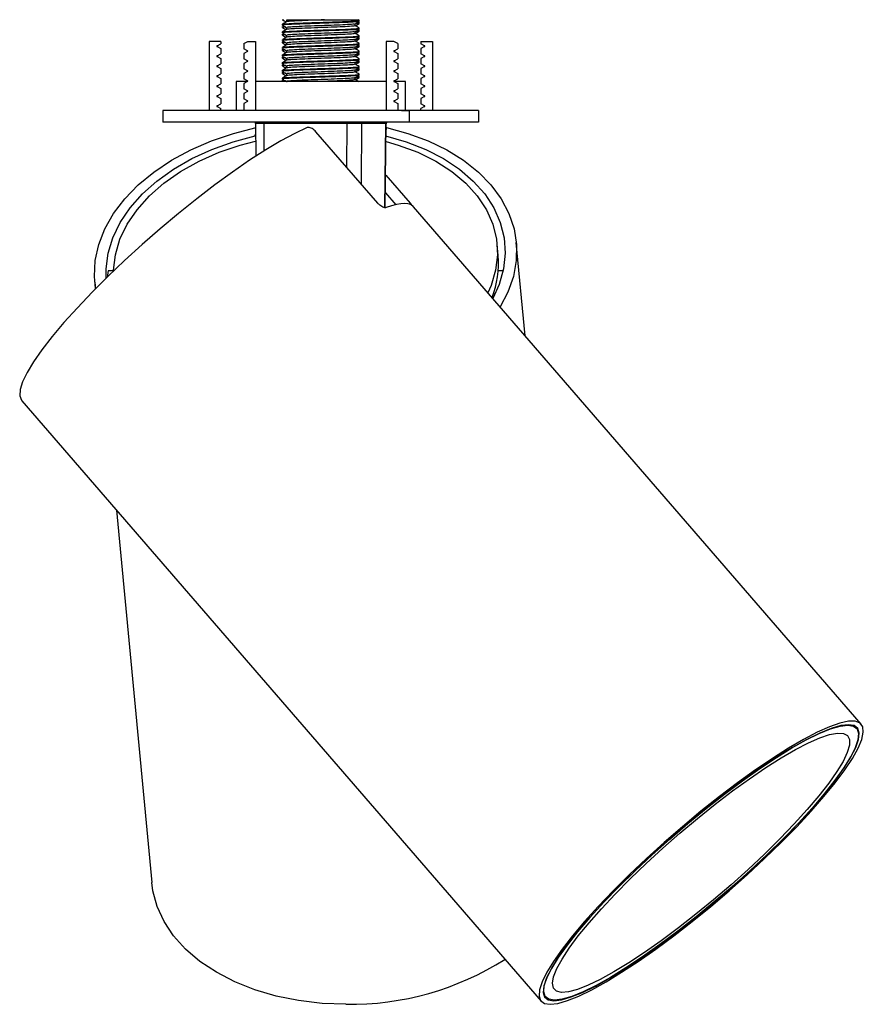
# Model space of a CAD drawing. Header units: millimetres. Extents: x 316 to 1061, y 369 to 620.
# Tile 1 of 4: x 316 to 371, y 380 to 444. Entities that reach past the tile are written whole.
import ezdxf

# ---------------------------------------------------------------- set-up
doc = ezdxf.new("R2010")
doc.units = ezdxf.units.MM
doc.linetypes.add('CENTERX2', pattern=[20.32, 12.7, -2.54, 2.54, -2.54])

msp = doc.modelspace()

# ---------------------------------------------------------------- linework, layer by layer
at = {"color": 7, "linetype": 'Continuous', "lineweight": 25}
for p, q in [((333.364, 443.71), (333.364, 443.648)), ((333.364, 443.571), (333.364, 443.509)), ((333.635, 443.991), (333.635, 443.869)), ((333.635, 443.491), (333.635, 443.369)), ((336.283, 444), (336.496, 444)), ((338.094, 443.616), (338.094, 443.739)), ((338.361, 443.964), (338.283, 444.009)), ((338.36, 443.825), (338.302, 443.859)), ((338.364, 443.898), (338.364, 444)), ((338.364, 443.759), (338.364, 443.821)), ((338.364, 443.398), (338.364, 443.46)), ((333.364, 443.21), (333.364, 443.148)), ((333.364, 443.071), (333.364, 443.009)), ((333.635, 442.991), (333.635, 442.869)), ((338.094, 443.116), (338.094, 443.239)), ((338.36, 443.325), (338.302, 443.359)), ((338.36, 442.825), (338.302, 442.859)), ((338.364, 443.259), (338.364, 443.321)), ((338.364, 442.898), (338.364, 442.96)), ((338.364, 442.759), (338.364, 442.821)), ((328.614, 442.6), (328.614, 438.1)), ((329.364, 442.6), (328.614, 442.6)), ((329.124, 442.312), (329.364, 442.45)), ((329.124, 442.268), (329.364, 442.13)), ((329.364, 442.6), (329.364, 442.45)), ((329.364, 442.13), (329.364, 441.8)), ((330.864, 442.455), (331.116, 442.6)), ((330.864, 442.455), (330.864, 442.125)), ((331.104, 441.987), (330.864, 442.125)), ((331.116, 442.6), (331.614, 442.6)), ((331.614, 442.6), (331.614, 438.1)), ((333.364, 442.71), (333.364, 442.648)), ((333.364, 442.571), (333.364, 442.509)), ((333.364, 442.21), (333.364, 442.148)), ((333.427, 442.609), (333.366, 442.574)), ((333.635, 442.491), (333.635, 442.369)), ((338.094, 442.616), (338.094, 442.739)), ((338.094, 442.116), (338.094, 442.239)), ((338.36, 442.325), (338.302, 442.359)), ((338.364, 442.398), (338.364, 442.46)), ((338.364, 442.259), (338.364, 442.321)), ((340.114, 442.6), (340.114, 438.1)), ((340.612, 442.6), (340.114, 442.6)), ((340.864, 442.455), (340.612, 442.6)), ((340.624, 441.987), (340.864, 442.125)), ((340.864, 442.455), (340.864, 442.125)), ((342.364, 442.6), (343.114, 442.6)), ((342.364, 442.6), (342.364, 442.45)), ((342.604, 442.312), (342.364, 442.45)), ((342.604, 442.268), (342.364, 442.13)), ((342.364, 442.13), (342.364, 441.8)), ((343.114, 442.6), (343.114, 438.1)), ((329.124, 441.662), (329.364, 441.8)), ((329.124, 441.618), (329.364, 441.48)), ((329.364, 441.48), (329.364, 441.15)), ((331.104, 441.943), (330.864, 441.805)), ((330.864, 441.805), (330.864, 441.475)), ((331.104, 441.337), (330.864, 441.475)), ((333.364, 442.071), (333.364, 442.009)), ((333.364, 441.71), (333.364, 441.648)), ((333.364, 441.571), (333.364, 441.509)), ((333.427, 442.109), (333.366, 442.074)), ((333.427, 441.609), (333.366, 441.574)), ((333.635, 441.991), (333.635, 441.869)), ((333.635, 441.491), (333.635, 441.369)), ((338.094, 441.616), (338.094, 441.739)), ((338.36, 441.825), (338.302, 441.859)), ((338.364, 441.898), (338.364, 441.96)), ((338.364, 441.759), (338.364, 441.821)), ((340.624, 441.943), (340.864, 441.805)), ((340.624, 441.337), (340.864, 441.475)), ((340.864, 441.805), (340.864, 441.475)), ((342.604, 441.662), (342.364, 441.8)), ((342.604, 441.618), (342.364, 441.48)), ((342.364, 441.48), (342.364, 441.15)), ((329.124, 441.012), (329.364, 441.15)), ((329.124, 440.968), (329.364, 440.83)), ((331.104, 441.293), (330.864, 441.155)), ((330.864, 441.155), (330.864, 440.825)), ((333.364, 441.21), (333.364, 441.148)), ((333.364, 441.071), (333.364, 441.009)), ((333.413, 441.101), (333.366, 441.074)), ((333.635, 440.991), (333.635, 440.869)), ((338.094, 441.116), (338.094, 441.239)), ((338.36, 441.325), (338.302, 441.359)), ((338.36, 440.825), (338.302, 440.859)), ((338.364, 441.398), (338.364, 441.46)), ((338.364, 441.259), (338.364, 441.321)), ((338.364, 440.898), (338.364, 440.96)), ((340.624, 441.293), (340.864, 441.155)), ((340.864, 441.155), (340.864, 440.825)), ((342.604, 441.012), (342.364, 441.15)), ((342.604, 440.968), (342.364, 440.83)), ((329.124, 440.362), (329.364, 440.5)), ((329.124, 440.318), (329.364, 440.18)), ((329.364, 440.83), (329.364, 440.5)), ((331.104, 440.687), (330.864, 440.825)), ((331.104, 440.643), (330.864, 440.505)), ((330.864, 440.505), (330.864, 440.175)), ((333.364, 440.71), (333.364, 440.648)), ((333.364, 440.571), (333.364, 440.509)), ((333.364, 440.21), (333.364, 440.148)), ((333.41, 440.574), (333.45, 440.588)), ((333.635, 440.491), (333.635, 440.369)), ((338.094, 440.616), (338.094, 440.739)), ((338.094, 440.116), (338.094, 440.239)), ((338.36, 440.325), (338.302, 440.359)), ((338.364, 440.759), (338.364, 440.821)), ((338.364, 440.398), (338.364, 440.46)), ((338.364, 440.259), (338.364, 440.321)), ((340.624, 440.687), (340.864, 440.825)), ((340.624, 440.643), (340.864, 440.505)), ((340.864, 440.505), (340.864, 440.175)), ((342.364, 440.83), (342.364, 440.5)), ((342.604, 440.362), (342.364, 440.5)), ((342.604, 440.318), (342.364, 440.18)), ((329.124, 439.712), (329.364, 439.85)), ((329.124, 439.668), (329.364, 439.53)), ((329.364, 440.18), (329.364, 439.85)), ((330.364, 440), (330.364, 438.1)), ((331.112, 440), (330.364, 440)), ((331.104, 440.037), (330.864, 440.175)), ((331.104, 439.993), (330.864, 439.855)), ((330.864, 439.855), (330.864, 439.525)), ((334.328, 440), (331.614, 440)), ((333.364, 440.071), (333.364, 440.009)), ((340.114, 440), (334.328, 440)), ((341.364, 440), (340.617, 440)), ((340.624, 440.037), (340.864, 440.175)), ((340.624, 439.993), (340.864, 439.855)), ((340.864, 439.855), (340.864, 439.525)), ((341.364, 438.1), (341.364, 440)), ((342.364, 440.18), (342.364, 439.85)), ((342.604, 439.712), (342.364, 439.85)), ((342.604, 439.668), (342.364, 439.53)), ((329.124, 439.062), (329.364, 439.2)), ((329.124, 439.018), (329.364, 438.88)), ((329.364, 439.53), (329.364, 439.2)), ((331.104, 439.387), (330.864, 439.525)), ((331.104, 439.343), (330.864, 439.205)), ((330.864, 439.205), (330.864, 438.875)), ((340.624, 439.387), (340.864, 439.525)), ((340.624, 439.343), (340.864, 439.205)), ((340.864, 439.205), (340.864, 438.875)), ((342.364, 439.53), (342.364, 439.2)), ((342.604, 439.062), (342.364, 439.2)), ((342.604, 439.018), (342.364, 438.88)), ((329.124, 438.412), (329.364, 438.55)), ((329.124, 438.368), (329.364, 438.23)), ((329.364, 438.88), (329.364, 438.55)), ((331.104, 438.737), (330.864, 438.875)), ((331.104, 438.693), (330.864, 438.555)), ((330.864, 438.555), (330.864, 438.1)), ((340.624, 438.737), (340.864, 438.875)), ((340.624, 438.693), (340.864, 438.555)), ((340.864, 438.555), (340.864, 438.1)), ((342.364, 438.88), (342.364, 438.55)), ((342.604, 438.412), (342.364, 438.55)), ((342.604, 438.368), (342.364, 438.23)), ((325.614, 438.1), (325.614, 437.35)), ((346.114, 438.1), (325.614, 438.1)), ((329.364, 438.1), (329.364, 438.23)), ((342.364, 438.1), (342.364, 438.23)), ((346.114, 438.1), (346.114, 437.35)), ((346.114, 437.35), (325.614, 437.35)), ((331.614, 437.26), (331.604, 437.35)), ((331.614, 437.256), (331.637, 435.133)), ((337.578, 437.255), (332.154, 437.255)), ((340.085, 437.255), (338.507, 437.255)), ((340.056, 431.793), (340.115, 437.256)), ((339.566, 432.08), (335.55, 436.725)), ((340.079, 433.91), (341.66, 432.08)), ((340.066, 432.756), (340.736, 431.982)), ((370.971, 398.224), (341.896, 431.85)), ((347.39, 428.679), (347.32, 429.422)), ((349.139, 423.473), (348.565, 429.54)), ((322.408, 427.694), (322.071, 427.694)), ((347.714, 427.694), (347.396, 427.694)), ((321.187, 426.948), (321.227, 426.521)), ((347.071, 426.194), (347.2, 426.194)), ((316.436, 419.251), (350.169, 380.237)), ((322.59, 412.133), (324.88, 387.935)), ((370.668, 397.962), (370.527, 398.126)), ((350.33, 380.662), (350.471, 380.499))]:
    msp.add_line(p, q, dxfattribs=at)
at = {"color": 7, "linetype": 'CENTERX2'}
for p, q in [((342.114, 438.1), (341.114, 438.1)), ((341.114, 438.1), (341.614, 438.1)), ((341.614, 438.1), (341.614, 437.35))]:
    msp.add_line(p, q, dxfattribs=at)
at = {"color": 8, "linetype": 'Continuous', "lineweight": 25}
for p, q in [((332.154, 437.255), (332.151, 437.35)), ((332.154, 437.255), (332.173, 435.475)), ((337.561, 434.399), (337.578, 437.255)), ((337.578, 437.255), (337.575, 437.35)), ((338.507, 437.255), (338.484, 433.331)), ((338.517, 437.35), (338.507, 437.255)), ((340.026, 431.791), (340.085, 437.255)), ((340.095, 437.35), (340.085, 437.255)), ((340.124, 436.995), (340.111, 436.882)), ((331.609, 436.465), (331.621, 436.567)), ((341.6, 432.023), (341.66, 432.08))]:
    msp.add_line(p, q, dxfattribs=at)
at = {"color": 7, "linetype": 'Continuous', "lineweight": 25, "flags": 128}
for points in [[(334.981, 436.995), (334.174, 436.618), (333.274, 436.134), (332.292, 435.549), (331.24, 434.871), (330.131, 434.109), (328.981, 433.271), (327.803, 432.369), (326.613, 431.415), (325.425, 430.42), (324.256, 429.397), (323.12, 428.359), (322.031, 427.32), (321.004, 426.293), (320.051, 425.291), (319.184, 424.326), (318.416, 423.412), (317.755, 422.559), (317.21, 421.779), (316.788, 421.081), (316.495, 420.475), (316.334, 419.969), (316.307, 419.568), (316.414, 419.277), (316.436, 419.251)], [(321.24, 426.534), (321.163, 427.32), (321.216, 428.359), (321.444, 429.397), (321.844, 430.42), (322.41, 431.415), (323.135, 432.369), (324.01, 433.271), (325.024, 434.109), (326.164, 434.871), (327.415, 435.549), (328.762, 436.134), (330.186, 436.618), (331.671, 436.995)], [(340.125, 437.35), (340.124, 437.348), (340.115, 437.251)], [(340.124, 436.995), (341.52, 436.618), (342.832, 436.134), (344.042, 435.549), (345.135, 434.871), (346.097, 434.109), (346.915, 433.271), (347.58, 432.369), (348.082, 431.415), (348.416, 430.42), (348.576, 429.397), (348.562, 428.359), (348.373, 427.32), (348.011, 426.293), (347.517, 425.349)], [(321.919, 427.21), (321.913, 427.814), (322.046, 428.831), (322.354, 429.84), (322.833, 430.828), (323.477, 431.78), (324.277, 432.684), (325.221, 433.527), (326.298, 434.298), (327.493, 434.986), (328.788, 435.582), (330.166, 436.077), (331.609, 436.465)], [(340.062, 436.465), (341.414, 436.077), (342.677, 435.582), (343.833, 434.986), (344.867, 434.298), (345.764, 433.527), (346.512, 432.684), (347.1, 431.78), (347.522, 430.828), (347.771, 429.84), (347.843, 428.831), (347.738, 427.814), (347.457, 426.802), (347.048, 425.892)], [(322.408, 427.685), (322.408, 427.727), (322.524, 428.737), (322.82, 429.739), (323.29, 430.719), (323.93, 431.663), (324.729, 432.557), (325.675, 433.389), (326.756, 434.146), (327.955, 434.817), (329.254, 435.392), (330.635, 435.863), (331.626, 436.124)], [(340.102, 436.09), (340.895, 435.863), (342.167, 435.392), (343.332, 434.817), (344.374, 434.146), (345.277, 433.389), (346.03, 432.557), (346.62, 431.663), (347.039, 430.719), (347.281, 429.739), (347.342, 428.737), (347.222, 427.727), (346.923, 426.726), (346.723, 426.267)], [(341.896, 431.85), (341.833, 431.911), (341.694, 431.992), (341.518, 432.041), (341.306, 432.057), (341.06, 432.041), (340.779, 431.992), (340.466, 431.911), (340.121, 431.797)], [(350.758, 380.029), (351.26, 380.089), (351.883, 380.269), (352.619, 380.565), (353.459, 380.974), (354.392, 381.49), (355.405, 382.108), (356.486, 382.818), (357.619, 383.612), (358.792, 384.479), (359.987, 385.408), (361.19, 386.387), (362.385, 387.403), (363.556, 388.443), (364.688, 389.493), (365.767, 390.54), (366.778, 391.57), (367.708, 392.569), (368.545, 393.524), (369.278, 394.424), (369.897, 395.256), (370.395, 396.009), (370.764, 396.674), (371.001, 397.242), (371.102, 397.706), (371.066, 398.059), (370.892, 398.297), (370.584, 398.416), (370.146, 398.416), (369.583, 398.297), (368.902, 398.059), (368.112, 397.706), (367.225, 397.242), (366.25, 396.674), (365.202, 396.009), (364.093, 395.256), (362.938, 394.424), (361.752, 393.524), (360.551, 392.569), (359.35, 391.57), (358.165, 390.54), (357.012, 389.493), (355.904, 388.443), (354.858, 387.403), (353.886, 386.387), (353.001, 385.408), (352.215, 384.479), (351.538, 383.612), (350.978, 382.818), (350.544, 382.108), (350.24, 381.49), (350.071, 380.974), (350.039, 380.565), (350.144, 380.269), (350.385, 380.089), (350.758, 380.029)], [(351.008, 380.264), (351.507, 380.324), (352.129, 380.505), (352.865, 380.804), (353.705, 381.217), (354.638, 381.739), (355.651, 382.362), (356.73, 383.077), (357.862, 383.876), (359.03, 384.747), (360.219, 385.679), (361.413, 386.659), (362.595, 387.673), (363.75, 388.709), (364.862, 389.752), (365.916, 390.788), (366.897, 391.802), (367.793, 392.782), (368.591, 393.714), (369.281, 394.585), (369.853, 395.384), (370.3, 396.099), (370.615, 396.722), (370.794, 397.243), (370.835, 397.656), (370.737, 397.956), (370.501, 398.137), (370.131, 398.197), (369.632, 398.137), (369.011, 397.956), (368.275, 397.656), (367.435, 397.243), (366.502, 396.722), (365.489, 396.099), (364.409, 395.384), (363.278, 394.585), (362.11, 393.714), (360.921, 392.782), (359.727, 391.802), (358.545, 390.788), (357.39, 389.752), (356.278, 388.709), (355.224, 387.673), (354.243, 386.659), (353.346, 385.679), (352.548, 384.747), (351.858, 383.876), (351.286, 383.077), (350.84, 382.362), (350.525, 381.739), (350.346, 381.217), (350.305, 380.804), (350.403, 380.505), (350.638, 380.324), (351.008, 380.264)], [(361.425, 386.681), (360.236, 385.705), (359.051, 384.776), (357.887, 383.907), (356.759, 383.11), (355.683, 382.396), (354.672, 381.774), (353.742, 381.253), (352.904, 380.841), (352.169, 380.541), (351.548, 380.359), (351.05, 380.297), (350.679, 380.356), (350.443, 380.535), (350.344, 380.831), (350.382, 381.241), (350.559, 381.759), (350.871, 382.378), (351.314, 383.09), (351.883, 383.885), (352.568, 384.752), (353.362, 385.68), (354.254, 386.655), (355.231, 387.666), (356.28, 388.698), (357.387, 389.736), (358.537, 390.768), (359.715, 391.78), (360.904, 392.756), (362.089, 393.685), (363.253, 394.554), (364.381, 395.351), (365.457, 396.065), (366.467, 396.687), (367.398, 397.207), (368.236, 397.62), (368.97, 397.92), (369.591, 398.102), (370.09, 398.164), (370.46, 398.105), (370.697, 397.926), (370.796, 397.63), (370.757, 397.22), (370.58, 396.702), (370.268, 396.082), (369.825, 395.371), (369.257, 394.576), (368.571, 393.709), (367.777, 392.781), (366.886, 391.806), (365.909, 390.795), (364.86, 389.763), (363.753, 388.725), (362.602, 387.693), (361.425, 386.681)], [(361.377, 386.825), (360.233, 385.886), (359.094, 384.994), (357.976, 384.161), (356.894, 383.4), (355.864, 382.721), (354.9, 382.133), (354.016, 381.644), (353.223, 381.262), (352.534, 380.992), (351.957, 380.838), (351.502, 380.801), (351.173, 380.883), (350.977, 381.082), (350.915, 381.395), (350.989, 381.818), (351.197, 382.346), (351.537, 382.97), (352.004, 383.682), (352.59, 384.471), (353.289, 385.328), (354.09, 386.239), (354.982, 387.193), (355.953, 388.175), (356.988, 389.171), (358.074, 390.169), (359.194, 391.153), (360.334, 392.111), (361.477, 393.028), (362.608, 393.892), (363.71, 394.69), (364.768, 395.411), (365.766, 396.046), (366.692, 396.585), (367.532, 397.021), (368.275, 397.348), (368.909, 397.561), (369.426, 397.656), (369.818, 397.634), (370.081, 397.493), (370.211, 397.236), (370.205, 396.868), (370.063, 396.391), (369.789, 395.815), (369.385, 395.146), (368.857, 394.393), (368.213, 393.569), (367.462, 392.683), (366.614, 391.749), (365.681, 390.78), (364.676, 389.789), (363.614, 388.79), (362.509, 387.797), (361.377, 386.825)], [(337.495, 380.029), (335.943, 380.089), (334.426, 380.269), (332.962, 380.565), (331.572, 380.974), (330.273, 381.49), (329.082, 382.108), (328.015, 382.818), (327.085, 383.612), (326.305, 384.479), (325.685, 385.408), (325.233, 386.387), (324.954, 387.403), (324.88, 387.935)]]:
    msp.add_lwpolyline(points, dxfattribs=at)
at = {"color": 7, "linetype": 'Continuous', "lineweight": 25}
for centre, radius, start, end in [((329.137, 442.29), 0.025, 120, 240), ((342.592, 442.29), 0.025, 300, 60), ((329.137, 441.64), 0.025, 120, 240), ((331.092, 441.965), 0.025, 300, 60), ((340.637, 441.965), 0.025, 120, 240), ((342.592, 441.64), 0.025, 300, 60), ((329.137, 440.99), 0.025, 120, 240), ((331.092, 441.315), 0.025, 300, 60), ((340.637, 441.315), 0.025, 120, 240), ((342.592, 440.99), 0.025, 300, 60), ((329.137, 440.34), 0.025, 120, 240), ((331.092, 440.665), 0.025, 300, 60), ((340.637, 440.665), 0.025, 120, 240), ((342.592, 440.34), 0.025, 300, 60), ((329.137, 439.69), 0.025, 120, 240), ((331.092, 440.015), 0.025, 300, 60), ((340.637, 440.015), 0.025, 120, 240), ((342.592, 439.69), 0.025, 300, 60), ((329.137, 439.04), 0.025, 120, 240), ((331.092, 439.365), 0.025, 300, 60), ((340.637, 439.365), 0.025, 120, 240), ((342.592, 439.04), 0.025, 300, 60), ((329.137, 438.39), 0.025, 120, 240), ((331.092, 438.715), 0.025, 300, 60), ((340.637, 438.715), 0.025, 120, 240), ((342.592, 438.39), 0.025, 300, 60), ((341.495, 428.17), 5.917, 338.1046, 4.93458), ((337.759, 398.839), 18.811, 269.19601, 302.35171)]:
    msp.add_arc(centre, radius, start, end, dxfattribs=at)
at = {"color": 8, "linetype": 'Continuous', "lineweight": 25}
for centre, major_axis, start_param, end_param in [((332.364, 437.25), (0.75, -0.005), 1.853972, 3.141356), ((339.365, 437.25), (0.75, 0.005), 6.000086, 6.28342)]:
    msp.add_ellipse(centre, major_axis=major_axis, ratio=0.00396, start_param=start_param, end_param=end_param, dxfattribs=at)
at = {"color": 7, "linetype": 'Continuous', "lineweight": 25}
msp.add_ellipse((337.787, 437.25), major_axis=(0.75, 0.003), ratio=0.00721, start_param=0.282969, end_param=1.853689, dxfattribs=at)
for points, knots in [([(333.368, 444.004), (333.413, 443.978), (333.497, 443.93), (333.58, 443.881), (333.618, 443.859)], [0, 0, 0, 0, 0.541084, 1, 1, 1, 1]), ([(333.639, 443.871), (333.594, 443.845), (333.503, 443.793), (333.413, 443.741), (333.368, 443.714)], [0, 0, 0, 0, 0.499963, 1, 1, 1, 1]), ([(333.368, 443.643), (333.413, 443.617), (333.502, 443.566), (333.591, 443.514), (333.635, 443.489)], [0, 0, 0, 0, 0.507773, 1, 1, 1, 1]), ([(333.368, 443.504), (333.413, 443.478), (333.497, 443.43), (333.58, 443.381), (333.618, 443.359)], [0, 0, 0, 0, 0.541084, 1, 1, 1, 1]), ([(333.389, 444), (333.382, 444), (333.373, 444), (333.46, 444), (333.473, 444)], [0, 0, 0, 0, 0.842454, 1, 1, 1, 1]), ([(333.403, 443.71), (333.391, 443.713), (333.34, 443.726), (333.634, 443.75), (334.255, 443.781), (335.149, 443.813), (336.144, 443.844), (337.102, 443.875), (337.857, 443.906), (338.312, 443.935), (338.322, 443.953), (338.326, 443.96)], [0, 0, 0, 0, 0.034764, 0.159764, 0.284764, 0.409764, 0.534764, 0.659764, 0.784764, 0.909764, 1, 1, 1, 1]), ([(338.314, 443.893), (338.309, 443.887), (338.296, 443.871), (337.855, 443.844), (337.102, 443.813), (336.144, 443.781), (335.149, 443.75), (334.255, 443.719), (333.634, 443.688), (333.34, 443.664), (333.391, 443.651), (333.403, 443.648)], [0, 0, 0, 0, 0.0736489, 0.200928, 0.328207, 0.455486, 0.582765, 0.710044, 0.8373231, 0.9646021, 1, 1, 1, 1]), ([(333.565, 443.538), (333.529, 443.536), (333.372, 443.526), (333.389, 443.516), (333.402, 443.509)], [0, 0, 0, 0, 0.2286035, 1, 1, 1, 1]), ([(333.403, 443.21), (333.391, 443.213), (333.34, 443.226), (333.634, 443.25), (334.255, 443.281), (335.149, 443.313), (336.144, 443.344), (337.102, 443.375), (337.857, 443.406), (338.312, 443.435), (338.322, 443.453), (338.326, 443.46)], [0, 0, 0, 0, 0.034764, 0.159764, 0.284764, 0.409764, 0.534764, 0.659764, 0.784764, 0.909764, 1, 1, 1, 1]), ([(338.314, 443.393), (338.309, 443.387), (338.296, 443.371), (337.855, 443.344), (337.102, 443.313), (336.144, 443.281), (335.149, 443.25), (334.256, 443.219), (333.63, 443.188), (333.332, 443.163), (333.396, 443.148), (333.415, 443.143)], [0, 0, 0, 0, 0.07233, 0.19733, 0.32233, 0.44733, 0.57233, 0.69733, 0.82233, 0.94733, 1, 1, 1, 1]), ([(336.108, 444), (335.815, 443.99), (335.229, 443.969), (334.427, 443.938), (333.881, 443.906), (333.619, 443.884), (333.654, 443.873), (333.658, 443.871)], [0, 0, 0, 0, 0.242528, 0.485055, 0.727583, 0.970111, 1, 1, 1, 1]), ([(338.059, 443.617), (338.056, 443.609), (338.047, 443.591), (337.641, 443.563), (336.968, 443.531), (336.114, 443.5), (335.227, 443.469), (334.428, 443.438), (333.881, 443.406), (333.619, 443.384), (333.654, 443.373), (333.658, 443.371)], [0, 0, 0, 0, 0.092027, 0.219493, 0.34696, 0.474426, 0.601892, 0.729358, 0.856825, 0.984291, 1, 1, 1, 1]), ([(338.048, 443.737), (338.043, 443.731), (338.032, 443.714), (337.639, 443.688), (336.968, 443.656), (336.114, 443.625), (335.227, 443.594), (334.429, 443.563), (333.876, 443.531), (333.613, 443.508), (333.659, 443.494), (333.669, 443.492)], [0, 0, 0, 0, 0.07245, 0.199872, 0.327295, 0.454717, 0.58214, 0.709562, 0.836985, 0.964407, 1, 1, 1, 1]), ([(333.648, 444), (333.66, 444), (333.708, 444), (333.94, 444), (334.446, 444), (335.113, 444), (335.698, 444), (336.027, 444), (336.108, 444)], [0, 0, 0, 0, 0.0718, 0.286448, 0.501095, 0.715743, 0.93039, 1, 1, 1, 1]), ([(336.108, 444), (336.332, 444), (336.779, 444), (337.407, 444), (337.924, 444), (338.251, 444), (338.27, 444), (338.278, 444)], [0, 0, 0, 0, 0.190385, 0.380671, 0.599331, 0.821393, 1, 1, 1, 1]), ([(338.089, 443.736), (338.135, 443.762), (338.225, 443.815), (338.315, 443.867), (338.36, 443.893)], [0, 0, 0, 0, 0.4999664, 1, 1, 1, 1]), ([(338.089, 443.236), (338.135, 443.262), (338.225, 443.315), (338.315, 443.367), (338.36, 443.393)], [0, 0, 0, 0, 0.4999664, 1, 1, 1, 1]), ([(338.327, 443.759), (338.338, 443.756), (338.389, 443.744), (338.222, 443.732), (338.094, 443.723)], [0, 0, 0, 0, 0.23161, 1, 1, 1, 1]), ([(338.361, 443.464), (338.315, 443.491), (338.226, 443.542), (338.137, 443.593), (338.094, 443.619)], [0, 0, 0, 0, 0.507528, 1, 1, 1, 1]), ([(338.11, 443.609), (338.148, 443.631), (338.232, 443.68), (338.315, 443.728), (338.361, 443.754)], [0, 0, 0, 0, 0.458916, 1, 1, 1, 1]), ([(338.192, 443.796), (338.268, 443.801), (338.381, 443.81), (338.34, 443.818), (338.327, 443.821)], [0, 0, 0, 0, 0.671792, 1, 1, 1, 1]), ([(333.639, 443.371), (333.594, 443.345), (333.503, 443.293), (333.413, 443.241), (333.368, 443.214)], [0, 0, 0, 0, 0.499963, 1, 1, 1, 1]), ([(333.368, 443.143), (333.413, 443.117), (333.502, 443.066), (333.591, 443.014), (333.635, 442.989)], [0, 0, 0, 0, 0.507773, 1, 1, 1, 1]), ([(333.368, 443.004), (333.413, 442.978), (333.497, 442.93), (333.58, 442.881), (333.618, 442.859)], [0, 0, 0, 0, 0.541084, 1, 1, 1, 1]), ([(333.639, 442.871), (333.594, 442.845), (333.503, 442.793), (333.413, 442.741), (333.368, 442.714)], [0, 0, 0, 0, 0.499963, 1, 1, 1, 1]), ([(333.565, 443.038), (333.529, 443.036), (333.372, 443.026), (333.389, 443.016), (333.402, 443.009)], [0, 0, 0, 0, 0.228604, 1, 1, 1, 1]), ([(333.403, 442.71), (333.391, 442.713), (333.34, 442.726), (333.634, 442.75), (334.255, 442.781), (335.149, 442.813), (336.144, 442.844), (337.102, 442.875), (337.857, 442.906), (338.312, 442.935), (338.322, 442.953), (338.326, 442.96)], [0, 0, 0, 0, 0.034764, 0.159764, 0.284764, 0.409764, 0.534764, 0.659764, 0.784764, 0.909764, 1, 1, 1, 1]), ([(338.314, 442.893), (338.309, 442.887), (338.296, 442.871), (337.855, 442.844), (337.102, 442.813), (336.144, 442.781), (335.149, 442.75), (334.255, 442.719), (333.634, 442.688), (333.34, 442.664), (333.391, 442.651), (333.403, 442.648)], [0, 0, 0, 0, 0.0736489, 0.200928, 0.328207, 0.455486, 0.582765, 0.710044, 0.8373231, 0.9646021, 1, 1, 1, 1]), ([(338.059, 443.117), (338.056, 443.109), (338.047, 443.091), (337.641, 443.063), (336.968, 443.031), (336.114, 443), (335.227, 442.969), (334.428, 442.938), (333.881, 442.906), (333.619, 442.884), (333.654, 442.873), (333.658, 442.871)], [0, 0, 0, 0, 0.092027, 0.219493, 0.34696, 0.474426, 0.601892, 0.729358, 0.856825, 0.984291, 1, 1, 1, 1]), ([(338.048, 443.237), (338.043, 443.231), (338.032, 443.214), (337.639, 443.188), (336.968, 443.156), (336.114, 443.125), (335.227, 443.094), (334.429, 443.063), (333.876, 443.031), (333.613, 443.008), (333.659, 442.994), (333.669, 442.992)], [0, 0, 0, 0, 0.07245, 0.199872, 0.327295, 0.454717, 0.58214, 0.709562, 0.836985, 0.964407, 1, 1, 1, 1]), ([(338.089, 442.736), (338.135, 442.762), (338.225, 442.815), (338.315, 442.867), (338.36, 442.893)], [0, 0, 0, 0, 0.499966, 1, 1, 1, 1]), ([(338.327, 443.259), (338.338, 443.256), (338.389, 443.244), (338.222, 443.232), (338.094, 443.223)], [0, 0, 0, 0, 0.23161, 1, 1, 1, 1]), ([(338.361, 442.964), (338.315, 442.991), (338.226, 443.042), (338.137, 443.093), (338.094, 443.119)], [0, 0, 0, 0, 0.507528, 1, 1, 1, 1]), ([(338.327, 442.759), (338.338, 442.756), (338.389, 442.744), (338.222, 442.732), (338.094, 442.723)], [0, 0, 0, 0, 0.23161, 1, 1, 1, 1]), ([(338.11, 443.109), (338.148, 443.131), (338.232, 443.18), (338.315, 443.228), (338.361, 443.254)], [0, 0, 0, 0, 0.458916, 1, 1, 1, 1]), ([(338.11, 442.609), (338.148, 442.631), (338.232, 442.68), (338.315, 442.728), (338.361, 442.754)], [0, 0, 0, 0, 0.458916, 1, 1, 1, 1]), ([(338.192, 443.296), (338.268, 443.301), (338.381, 443.31), (338.34, 443.318), (338.327, 443.321)], [0, 0, 0, 0, 0.671792, 1, 1, 1, 1]), ([(338.192, 442.796), (338.268, 442.801), (338.381, 442.81), (338.34, 442.818), (338.327, 442.821)], [0, 0, 0, 0, 0.671792, 1, 1, 1, 1]), ([(333.368, 442.643), (333.413, 442.617), (333.502, 442.566), (333.591, 442.514), (333.635, 442.489)], [0, 0, 0, 0, 0.507773, 1, 1, 1, 1]), ([(333.368, 442.504), (333.413, 442.478), (333.497, 442.43), (333.58, 442.381), (333.618, 442.359)], [0, 0, 0, 0, 0.541084, 1, 1, 1, 1]), ([(333.639, 442.371), (333.594, 442.345), (333.503, 442.293), (333.413, 442.241), (333.368, 442.214)], [0, 0, 0, 0, 0.499963, 1, 1, 1, 1]), ([(333.368, 442.143), (333.413, 442.117), (333.502, 442.066), (333.591, 442.014), (333.635, 441.989)], [0, 0, 0, 0, 0.507773, 1, 1, 1, 1]), ([(333.565, 442.538), (333.529, 442.536), (333.372, 442.526), (333.389, 442.516), (333.402, 442.509)], [0, 0, 0, 0, 0.228604, 1, 1, 1, 1]), ([(333.403, 442.21), (333.391, 442.213), (333.34, 442.226), (333.634, 442.25), (334.255, 442.281), (335.149, 442.313), (336.144, 442.344), (337.102, 442.375), (337.857, 442.406), (338.312, 442.435), (338.322, 442.453), (338.326, 442.46)], [0, 0, 0, 0, 0.034764, 0.159764, 0.284764, 0.409764, 0.534764, 0.659764, 0.784764, 0.909764, 1, 1, 1, 1]), ([(338.314, 442.393), (338.309, 442.387), (338.296, 442.371), (337.855, 442.344), (337.102, 442.313), (336.144, 442.281), (335.149, 442.25), (334.255, 442.219), (333.634, 442.188), (333.34, 442.164), (333.391, 442.151), (333.403, 442.148)], [0, 0, 0, 0, 0.0736489, 0.200928, 0.328207, 0.455486, 0.582765, 0.710044, 0.8373231, 0.9646021, 1, 1, 1, 1]), ([(338.059, 442.617), (338.056, 442.609), (338.047, 442.591), (337.641, 442.563), (336.968, 442.531), (336.114, 442.5), (335.227, 442.469), (334.428, 442.438), (333.881, 442.406), (333.619, 442.384), (333.654, 442.373), (333.658, 442.371)], [0, 0, 0, 0, 0.092027, 0.219493, 0.34696, 0.474426, 0.601892, 0.729358, 0.856825, 0.984291, 1, 1, 1, 1]), ([(338.059, 442.117), (338.056, 442.109), (338.047, 442.091), (337.641, 442.063), (336.968, 442.031), (336.114, 442), (335.227, 441.969), (334.428, 441.938), (333.881, 441.906), (333.619, 441.884), (333.654, 441.873), (333.658, 441.871)], [0, 0, 0, 0, 0.092027, 0.219493, 0.34696, 0.474426, 0.601892, 0.729358, 0.856825, 0.984291, 1, 1, 1, 1]), ([(338.048, 442.737), (338.043, 442.731), (338.032, 442.714), (337.639, 442.688), (336.968, 442.656), (336.114, 442.625), (335.227, 442.594), (334.429, 442.563), (333.876, 442.531), (333.613, 442.508), (333.659, 442.494), (333.669, 442.492)], [0, 0, 0, 0, 0.07245, 0.199872, 0.327295, 0.454717, 0.58214, 0.709562, 0.836985, 0.964407, 1, 1, 1, 1]), ([(338.048, 442.237), (338.043, 442.231), (338.032, 442.214), (337.639, 442.188), (336.968, 442.156), (336.114, 442.125), (335.227, 442.094), (334.429, 442.063), (333.876, 442.031), (333.613, 442.008), (333.659, 441.994), (333.669, 441.992)], [0, 0, 0, 0, 0.07245, 0.199872, 0.327295, 0.454717, 0.58214, 0.709562, 0.836985, 0.964407, 1, 1, 1, 1]), ([(338.089, 442.236), (338.135, 442.262), (338.225, 442.315), (338.315, 442.367), (338.36, 442.393)], [0, 0, 0, 0, 0.499966, 1, 1, 1, 1]), ([(338.361, 442.464), (338.315, 442.491), (338.226, 442.542), (338.137, 442.593), (338.094, 442.619)], [0, 0, 0, 0, 0.507528, 1, 1, 1, 1]), ([(338.327, 442.259), (338.338, 442.256), (338.389, 442.244), (338.222, 442.232), (338.094, 442.223)], [0, 0, 0, 0, 0.23161, 1, 1, 1, 1]), ([(338.361, 441.964), (338.315, 441.991), (338.226, 442.042), (338.137, 442.093), (338.094, 442.119)], [0, 0, 0, 0, 0.507528, 1, 1, 1, 1]), ([(338.11, 442.109), (338.148, 442.131), (338.232, 442.18), (338.315, 442.228), (338.361, 442.254)], [0, 0, 0, 0, 0.458916, 1, 1, 1, 1]), ([(338.192, 442.296), (338.268, 442.301), (338.381, 442.31), (338.34, 442.318), (338.327, 442.321)], [0, 0, 0, 0, 0.671792, 1, 1, 1, 1]), ([(333.368, 442.004), (333.413, 441.978), (333.497, 441.93), (333.58, 441.881), (333.618, 441.859)], [0, 0, 0, 0, 0.541084, 1, 1, 1, 1]), ([(333.639, 441.871), (333.594, 441.845), (333.503, 441.793), (333.413, 441.741), (333.368, 441.714)], [0, 0, 0, 0, 0.499963, 1, 1, 1, 1]), ([(333.368, 441.643), (333.413, 441.617), (333.502, 441.566), (333.591, 441.514), (333.635, 441.489)], [0, 0, 0, 0, 0.507773, 1, 1, 1, 1]), ([(333.368, 441.504), (333.413, 441.478), (333.497, 441.43), (333.58, 441.381), (333.618, 441.359)], [0, 0, 0, 0, 0.541084, 1, 1, 1, 1]), ([(333.551, 442.037), (333.521, 442.035), (333.37, 442.026), (333.388, 442.016), (333.402, 442.009)], [0, 0, 0, 0, 0.20211, 1, 1, 1, 1]), ([(333.403, 441.71), (333.391, 441.713), (333.34, 441.726), (333.634, 441.75), (334.255, 441.781), (335.149, 441.813), (336.144, 441.844), (337.102, 441.875), (337.857, 441.906), (338.312, 441.935), (338.322, 441.953), (338.326, 441.96)], [0, 0, 0, 0, 0.034764, 0.159764, 0.284764, 0.409764, 0.534764, 0.659764, 0.784764, 0.909764, 1, 1, 1, 1]), ([(338.314, 441.893), (338.309, 441.887), (338.296, 441.871), (337.855, 441.844), (337.102, 441.813), (336.144, 441.781), (335.149, 441.75), (334.255, 441.719), (333.634, 441.688), (333.34, 441.664), (333.391, 441.651), (333.403, 441.648)], [0, 0, 0, 0, 0.0736489, 0.200928, 0.328207, 0.455486, 0.582765, 0.710044, 0.8373231, 0.9646021, 1, 1, 1, 1]), ([(333.565, 441.538), (333.529, 441.536), (333.372, 441.526), (333.389, 441.516), (333.402, 441.509)], [0, 0, 0, 0, 0.228604, 1, 1, 1, 1]), ([(338.059, 441.617), (338.056, 441.609), (338.047, 441.591), (337.641, 441.563), (336.968, 441.531), (336.114, 441.5), (335.227, 441.469), (334.428, 441.438), (333.881, 441.406), (333.619, 441.384), (333.654, 441.373), (333.658, 441.371)], [0, 0, 0, 0, 0.092027, 0.219493, 0.34696, 0.474426, 0.601892, 0.729358, 0.856825, 0.984291, 1, 1, 1, 1]), ([(338.048, 441.737), (338.043, 441.731), (338.032, 441.714), (337.639, 441.688), (336.968, 441.656), (336.114, 441.625), (335.227, 441.594), (334.429, 441.563), (333.876, 441.531), (333.613, 441.508), (333.659, 441.494), (333.669, 441.492)], [0, 0, 0, 0, 0.07245, 0.199872, 0.327295, 0.454717, 0.58214, 0.709562, 0.836985, 0.964407, 1, 1, 1, 1]), ([(338.089, 441.736), (338.135, 441.762), (338.225, 441.815), (338.315, 441.867), (338.36, 441.893)], [0, 0, 0, 0, 0.499966, 1, 1, 1, 1]), ([(338.327, 441.759), (338.338, 441.756), (338.389, 441.744), (338.222, 441.732), (338.094, 441.723)], [0, 0, 0, 0, 0.23161, 1, 1, 1, 1]), ([(338.361, 441.464), (338.315, 441.491), (338.226, 441.542), (338.137, 441.593), (338.094, 441.619)], [0, 0, 0, 0, 0.507528, 1, 1, 1, 1]), ([(338.11, 441.609), (338.148, 441.631), (338.232, 441.68), (338.315, 441.728), (338.361, 441.754)], [0, 0, 0, 0, 0.458916, 1, 1, 1, 1]), ([(338.192, 441.796), (338.268, 441.801), (338.381, 441.81), (338.34, 441.818), (338.327, 441.821)], [0, 0, 0, 0, 0.671792, 1, 1, 1, 1]), ([(333.639, 441.371), (333.594, 441.345), (333.503, 441.293), (333.413, 441.241), (333.368, 441.214)], [0, 0, 0, 0, 0.499963, 1, 1, 1, 1]), ([(333.368, 441.143), (333.413, 441.117), (333.502, 441.066), (333.591, 441.014), (333.635, 440.989)], [0, 0, 0, 0, 0.507773, 1, 1, 1, 1]), ([(333.368, 441.004), (333.413, 440.978), (333.497, 440.93), (333.58, 440.881), (333.618, 440.859)], [0, 0, 0, 0, 0.541084, 1, 1, 1, 1]), ([(333.639, 440.871), (333.594, 440.845), (333.503, 440.793), (333.413, 440.741), (333.368, 440.714)], [0, 0, 0, 0, 0.499963, 1, 1, 1, 1]), ([(333.403, 441.21), (333.391, 441.213), (333.34, 441.226), (333.634, 441.25), (334.255, 441.281), (335.149, 441.313), (336.144, 441.344), (337.102, 441.375), (337.857, 441.406), (338.312, 441.435), (338.322, 441.453), (338.326, 441.46)], [0, 0, 0, 0, 0.034764, 0.159764, 0.284764, 0.409764, 0.534764, 0.659764, 0.784764, 0.909764, 1, 1, 1, 1]), ([(338.314, 441.393), (338.309, 441.387), (338.296, 441.371), (337.855, 441.344), (337.102, 441.313), (336.144, 441.281), (335.149, 441.25), (334.255, 441.219), (333.634, 441.188), (333.34, 441.164), (333.391, 441.151), (333.403, 441.148)], [0, 0, 0, 0, 0.073649, 0.200928, 0.328207, 0.455486, 0.582765, 0.710044, 0.837323, 0.964602, 1, 1, 1, 1]), ([(333.565, 441.038), (333.529, 441.036), (333.372, 441.026), (333.389, 441.016), (333.402, 441.009)], [0, 0, 0, 0, 0.228604, 1, 1, 1, 1]), ([(333.403, 440.71), (333.391, 440.713), (333.34, 440.726), (333.634, 440.75), (334.255, 440.781), (335.149, 440.813), (336.144, 440.844), (337.102, 440.875), (337.857, 440.906), (338.312, 440.935), (338.322, 440.953), (338.326, 440.96)], [0, 0, 0, 0, 0.034764, 0.159764, 0.284764, 0.409764, 0.534764, 0.659764, 0.784764, 0.909764, 1, 1, 1, 1]), ([(338.314, 440.893), (338.309, 440.887), (338.296, 440.871), (337.855, 440.844), (337.102, 440.813), (336.144, 440.781), (335.149, 440.75), (334.256, 440.719), (333.63, 440.688), (333.332, 440.663), (333.396, 440.648), (333.415, 440.643)], [0, 0, 0, 0, 0.0723302, 0.1973302, 0.3223302, 0.4473302, 0.5723302, 0.6973302, 0.8223302, 0.9473302, 1, 1, 1, 1]), ([(338.059, 441.117), (338.056, 441.109), (338.047, 441.091), (337.641, 441.063), (336.968, 441.031), (336.114, 441), (335.227, 440.969), (334.428, 440.938), (333.881, 440.906), (333.619, 440.884), (333.654, 440.873), (333.658, 440.871)], [0, 0, 0, 0, 0.092027, 0.219493, 0.34696, 0.474426, 0.601892, 0.729358, 0.856825, 0.984291, 1, 1, 1, 1]), ([(338.048, 441.237), (338.043, 441.231), (338.032, 441.214), (337.639, 441.188), (336.968, 441.156), (336.114, 441.125), (335.227, 441.094), (334.429, 441.063), (333.876, 441.031), (333.613, 441.008), (333.659, 440.994), (333.669, 440.992)], [0, 0, 0, 0, 0.07245, 0.199872, 0.327295, 0.454717, 0.58214, 0.709562, 0.836985, 0.964407, 1, 1, 1, 1]), ([(338.089, 441.236), (338.135, 441.262), (338.225, 441.315), (338.315, 441.367), (338.36, 441.393)], [0, 0, 0, 0, 0.499966, 1, 1, 1, 1]), ([(338.089, 440.736), (338.135, 440.762), (338.225, 440.815), (338.315, 440.867), (338.36, 440.893)], [0, 0, 0, 0, 0.499966, 1, 1, 1, 1]), ([(338.327, 441.259), (338.338, 441.256), (338.389, 441.244), (338.222, 441.232), (338.094, 441.223)], [0, 0, 0, 0, 0.23161, 1, 1, 1, 1]), ([(338.361, 440.964), (338.315, 440.991), (338.226, 441.042), (338.137, 441.093), (338.094, 441.119)], [0, 0, 0, 0, 0.507528, 1, 1, 1, 1]), ([(338.11, 441.109), (338.148, 441.131), (338.232, 441.18), (338.315, 441.228), (338.361, 441.254)], [0, 0, 0, 0, 0.458916, 1, 1, 1, 1]), ([(338.192, 441.296), (338.268, 441.301), (338.381, 441.31), (338.34, 441.318), (338.327, 441.321)], [0, 0, 0, 0, 0.671792, 1, 1, 1, 1]), ([(333.368, 440.643), (333.413, 440.617), (333.502, 440.566), (333.591, 440.514), (333.635, 440.489)], [0, 0, 0, 0, 0.507773, 1, 1, 1, 1]), ([(333.368, 440.504), (333.413, 440.478), (333.497, 440.43), (333.58, 440.381), (333.618, 440.359)], [0, 0, 0, 0, 0.541084, 1, 1, 1, 1]), ([(333.639, 440.371), (333.594, 440.345), (333.503, 440.293), (333.413, 440.241), (333.368, 440.214)], [0, 0, 0, 0, 0.499963, 1, 1, 1, 1]), ([(333.565, 440.538), (333.529, 440.536), (333.372, 440.526), (333.389, 440.516), (333.402, 440.509)], [0, 0, 0, 0, 0.228604, 1, 1, 1, 1]), ([(333.403, 440.21), (333.391, 440.213), (333.34, 440.226), (333.634, 440.25), (334.255, 440.281), (335.149, 440.313), (336.144, 440.344), (337.102, 440.375), (337.857, 440.406), (338.312, 440.435), (338.322, 440.453), (338.326, 440.46)], [0, 0, 0, 0, 0.034764, 0.159764, 0.284764, 0.409764, 0.534764, 0.659764, 0.784764, 0.909764, 1, 1, 1, 1]), ([(338.314, 440.393), (338.309, 440.387), (338.296, 440.371), (337.855, 440.344), (337.102, 440.313), (336.144, 440.281), (335.149, 440.25), (334.255, 440.219), (333.634, 440.188), (333.34, 440.164), (333.391, 440.151), (333.403, 440.148)], [0, 0, 0, 0, 0.073649, 0.200928, 0.328207, 0.455486, 0.582765, 0.710044, 0.837323, 0.964602, 1, 1, 1, 1]), ([(338.059, 440.617), (338.056, 440.609), (338.047, 440.591), (337.641, 440.563), (336.968, 440.531), (336.114, 440.5), (335.227, 440.469), (334.428, 440.438), (333.881, 440.406), (333.619, 440.384), (333.654, 440.373), (333.658, 440.371)], [0, 0, 0, 0, 0.092027, 0.219493, 0.34696, 0.474426, 0.601892, 0.729358, 0.856825, 0.984291, 1, 1, 1, 1]), ([(338.048, 440.737), (338.043, 440.731), (338.032, 440.714), (337.639, 440.688), (336.968, 440.656), (336.114, 440.625), (335.227, 440.594), (334.429, 440.563), (333.876, 440.531), (333.613, 440.508), (333.659, 440.494), (333.669, 440.492)], [0, 0, 0, 0, 0.07245, 0.199872, 0.327295, 0.454717, 0.58214, 0.709562, 0.836985, 0.964407, 1, 1, 1, 1]), ([(338.048, 440.237), (338.043, 440.231), (338.032, 440.214), (337.639, 440.188), (336.968, 440.156), (336.114, 440.125), (335.227, 440.094), (334.429, 440.063), (333.876, 440.031), (333.613, 440.008), (333.659, 439.994), (333.669, 439.992)], [0, 0, 0, 0, 0.07245, 0.199872, 0.327295, 0.454717, 0.58214, 0.709562, 0.836985, 0.964407, 1, 1, 1, 1]), ([(338.089, 440.236), (338.135, 440.262), (338.225, 440.315), (338.315, 440.367), (338.36, 440.393)], [0, 0, 0, 0, 0.499966, 1, 1, 1, 1]), ([(338.327, 440.759), (338.338, 440.756), (338.389, 440.744), (338.222, 440.732), (338.094, 440.723)], [0, 0, 0, 0, 0.23161, 1, 1, 1, 1]), ([(338.361, 440.464), (338.315, 440.491), (338.226, 440.542), (338.137, 440.593), (338.094, 440.619)], [0, 0, 0, 0, 0.507528, 1, 1, 1, 1]), ([(338.327, 440.259), (338.338, 440.256), (338.389, 440.244), (338.222, 440.232), (338.094, 440.223)], [0, 0, 0, 0, 0.23161, 1, 1, 1, 1]), ([(338.11, 440.609), (338.148, 440.631), (338.232, 440.68), (338.315, 440.728), (338.361, 440.754)], [0, 0, 0, 0, 0.458916, 1, 1, 1, 1]), ([(338.11, 440.109), (338.148, 440.131), (338.232, 440.18), (338.315, 440.228), (338.361, 440.254)], [0, 0, 0, 0, 0.458916, 1, 1, 1, 1]), ([(338.192, 440.796), (338.268, 440.801), (338.381, 440.81), (338.34, 440.818), (338.327, 440.821)], [0, 0, 0, 0, 0.671792, 1, 1, 1, 1]), ([(338.192, 440.296), (338.268, 440.301), (338.381, 440.31), (338.34, 440.318), (338.327, 440.321)], [0, 0, 0, 0, 0.671792, 1, 1, 1, 1]), ([(333.368, 440.143), (333.413, 440.117), (333.502, 440.066), (333.591, 440.014), (333.635, 439.989)], [0, 0, 0, 0, 0.507773, 1, 1, 1, 1]), ([(333.565, 440.038), (333.529, 440.036), (333.372, 440.026), (333.389, 440.016), (333.402, 440.009)], [0, 0, 0, 0, 0.228604, 1, 1, 1, 1]), ([(338.059, 440.117), (338.056, 440.109), (338.047, 440.091), (337.641, 440.063), (336.969, 440.031), (336.395, 440.011), (336.108, 440)], [0, 0, 0, 0, 0.193976, 0.46265, 0.731325, 1, 1, 1, 1]), ([(338.333, 439.98), (338.297, 440.001), (338.217, 440.047), (338.137, 440.093), (338.094, 440.119)], [0, 0, 0, 0, 0.45041, 1, 1, 1, 1]), ([(335.55, 436.725), (335.512, 436.764), (335.437, 436.843), (335.304, 436.936), (335.173, 436.996), (335.06, 437.017), (335.005, 437.001), (334.981, 436.995)], [0, 0, 0, 0, 0.203682, 0.407256, 0.613897, 0.828073, 1, 1, 1, 1]), ([(340.121, 431.797), (340.091, 431.792), (340.031, 431.781), (339.901, 431.821), (339.762, 431.899), (339.646, 431.993), (339.587, 432.057), (339.566, 432.08)], [0, 0, 0, 0, 0.223363, 0.446786, 0.66793, 0.882137, 1, 1, 1, 1]), ([(341.66, 432.08), (341.696, 432.039), (341.741, 431.988), (341.776, 431.951), (341.782, 431.943)], [0, 0, 0, 0, 0.80558, 1, 1, 1, 1]), ([(322.081, 427.683), (322.075, 427.685), (322.058, 427.691), (322.032, 427.607), (322.011, 427.47), (322.007, 427.344), (322.005, 427.293)], [0, 0, 0, 0, 0.160766, 0.473403, 0.785686, 1, 1, 1, 1])]:
    msp.add_open_spline(points, degree=3, knots=knots, dxfattribs=at)

doc.saveas('drawing.dxf')
